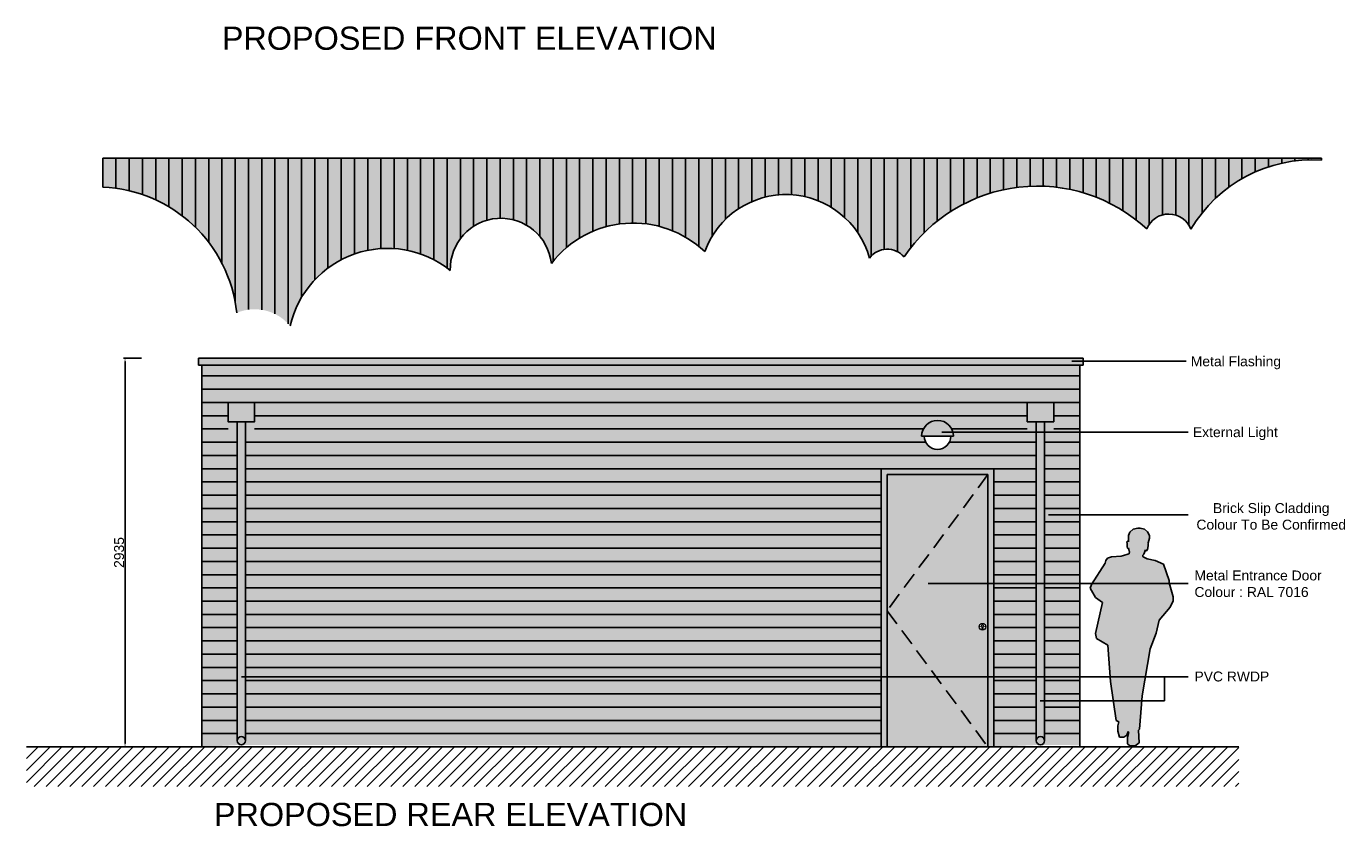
# Model space of a CAD drawing. Extents: x 333785 to 385459, y -97479 to 8502.
# Tile 22 of 89: x 359151 to 369110, y -18325 to -12283. Entities that reach past the tile are written whole.
import ezdxf

# ---------------------------------------------------------------- set-up
doc = ezdxf.new("R2010")
doc.units = 0
doc.header["$LTSCALE"] = 10
doc.linetypes.add('DASHED', pattern=[0.75, 0.5, -0.25])
doc.layers.get('0').update_dxf_attribs({"color": 1, "linetype": 'CONTINUOUS'})
doc.layers.get('DEFPOINTS').update_dxf_attribs({"linetype": 'CONTINUOUS'})
doc.layers.add('A000T600', color=6, linetype='CONTINUOUS')
doc.styles.add('ARIAL', font='arial.ttf', dxfattribs={"height": 75})
doc.styles.add('SWISS', font='swissel.ttf', dxfattribs={"height": 10})
doc.dimstyles.new('AEC-A', dxfattribs={"dimscale": 50, "dimtxt": 28, "dimasz": 2.5, "dimexe": 1.25, "dimexo": 0.625, "dimtad": 1, "dimdec": 1, "dimdsep": 46, "dimtxsty": 'ARIAL', "dimcen": 2.5, "dimadec": 0, "dimazin": 0, "dimtfac": 1, "dimtdec": 0, "dimtmove": 2, "dimatfit": 3, "dimfxl": 1, "dimtolj": 1, "dimtzin": 0, "dimarcsym": 0})

# ---------------------------------------------------------------- blocks, each defined once
blk = doc.blocks.new('*D543')
at = {"layer": 'A000T600', "color": 6, "linetype": 'Continuous', "lineweight": -2, "transparency": 16777216}
for p, q in [((360019.9991195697, -14787.29815257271), (359883.7640061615, -14787.29815257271)), ((359895.9881496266, -17697.84986564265), (359895.9881496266, -14811.74643950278)), ((360019.9991195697, -17722.29815257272), (359883.7640061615, -17722.29815257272))]:
    blk.add_line(p, q, dxfattribs=at)
at = {"layer": 'A000T600', "color": 6, "transparency": 16777216}
for points in [[(359891.9134351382, -14811.74643950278), (359900.0628641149, -14811.74643950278), (359895.9881496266, -14787.29815257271)], [(359891.9134351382, -17697.84986564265), (359900.0628641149, -17697.84986564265), (359895.9881496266, -17722.29815257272)]]:
    blk.add_solid(points, dxfattribs=at)
at = {"layer": 'DEFPOINTS', "color": 0, "transparency": 16777216}
for p in [(359895.9881496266, -14787.29815257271), (360026.1111913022, -14787.29815257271), (360026.1111913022, -17722.29815257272)]:
    blk.add_point(p, dxfattribs=at)
at = {"layer": 'A000T600', "color": 7, "transparency": 16777216, "insert": (359851.5575240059, -16254.79815257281), "char_height": 75, "attachment_point": 5, "rotation": 90, "style": 'ARIAL'}
blk.add_mtext('\\A1;2935', dxfattribs=at)

msp = doc.modelspace()

# ---------------------------------------------------------------- hatches: boundary and pattern name
at = {"layer": 'A000T600', "transparency": 33554559}
h = msp.add_hatch(color=151, dxfattribs=at)
h.dxf.hatch_style = 1
edge = h.paths.add_edge_path()
edge.add_line((368927.817423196, -13278.02312614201), (359727.8174231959, -13278.02312614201))
edge.add_line((359727.8174231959, -13278.02312614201), (359727.817423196, -13496.37640364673))
edge.add_arc((359685.0004582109, -14555.51129000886), 1059.999999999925, 5.9575432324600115, 87.68500094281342, ccw=False)
edge.add_arc((360874.0004582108, -14766.51129000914), 348.1436485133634, 39.62246066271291, 112.7667781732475, ccw=False)
edge.add_arc((361878.0004582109, -14713.51129000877), 755.0000000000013, 51.193941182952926, 167.0636853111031, ccw=False)
edge.add_arc((362734.0004582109, -14114.51129000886), 382.9999999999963, 6.360510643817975, 181.5933970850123, ccw=False)
edge.add_arc((363733.0004582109, -14547.51129000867), 779.9999999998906, 46.30183277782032, 142.4447638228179, ccw=False)
edge.add_arc((364886.0004582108, -14205.5112900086), 652.9999999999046, 15.331285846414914, 160.1313724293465, ccw=False)
edge.add_arc((365650.0004582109, -14130.51129000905), 166.0000000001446, 40.15434858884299, 143.9655838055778, ccw=False)
edge.add_arc((366784.0004582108, -14704.51129000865), 1215.78040780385, 47.26642521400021, 145.9323760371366, ccw=False)
edge.add_arc((367775.0004582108, -13878.51129000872), 178.9999999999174, 20.83038900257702, 158.0148828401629, ccw=False)
edge.add_arc((368857.0004582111, -14350.51129000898), 1060.0000000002, 86.16930410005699, 149.6465455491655, ccw=False)
edge.add_line((368927.817423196, -13292.87952163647), (368927.817423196, -13278.02312614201))
h = msp.add_hatch(color=250, dxfattribs=at)
h.dxf.hatch_style = 1
h.paths.add_polyline_path([(367129.4453249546, -14787.29815257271), (360451.4453249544, -14787.2981525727), (360451.4453249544, -14840.31244329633), (367129.4453249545, -14840.31244329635)])
h = msp.add_hatch(color=33, dxfattribs=at)
h.dxf.hatch_style = 1
h.paths.add_polyline_path([(366775.2316692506, -15267.96144448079), (366706.7317699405, -15267.96144448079), (366706.7317699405, -15122.29815257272), (366906.7315685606, -15122.29815257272), (366906.7315685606, -15267.96144448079), (366838.2316692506, -15267.96144448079), (366838.2316692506, -17675.76906966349, -0.4142135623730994), (366806.7316692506, -17707.26906966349), (367104.4453249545, -17710.25653205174), (367104.4453249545, -14840.31244329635), (360476.4453249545, -14840.31244329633), (360476.4453249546, -17722.29815257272), (360774.1589806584, -17707.26906966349, -0.4142135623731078), (360742.6589806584, -17675.76906966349), (360742.6589806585, -15267.96144448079), (360674.1590813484, -15267.96144448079), (360674.1590813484, -15122.29815257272), (360874.1588799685, -15122.29815257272), (360874.1588799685, -15267.96144448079), (360805.6589806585, -15267.96144448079), (360805.6589806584, -17675.76906966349, -0.4142135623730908), (360774.1589806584, -17707.26906966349), (365604.4453249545, -17716.90944329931), (365604.4453249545, -15622.29815257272), (366454.4453249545, -15622.29815257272), (366454.4453249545, -17722.29815257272), (366806.7316692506, -17707.26906966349, -0.4142135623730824), (366775.2316692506, -17675.76906966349)])
h.paths.add_polyline_path([(365909.6438246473, -15377.03501404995, -1), (366149.2468252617, -15377.03501404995), (366129.2468252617, -15377.03501404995, -1), (365929.6438246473, -15377.03501404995)], flags=16)
h = msp.add_hatch(color=250, dxfattribs=at)
h.dxf.hatch_style = 1
h.paths.add_polyline_path([(366906.7315685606, -15122.29815257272), (366706.7317699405, -15122.29815257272), (366706.7317699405, -15267.96144448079), (366775.2316692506, -15267.96144448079), (366775.2316692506, -17675.76906966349, 1), (366838.2316692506, -17675.76906966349), (366838.2316692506, -15267.96144448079), (366906.7315685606, -15267.96144448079)])
h.paths.add_polyline_path([(360874.1588799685, -15122.29815257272), (360674.1590813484, -15122.29815257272), (360674.1590813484, -15267.96144448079), (360742.6589806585, -15267.96144448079), (360742.6589806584, -17675.76906966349, 1), (360805.6589806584, -17675.76906966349), (360805.6589806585, -15267.96144448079), (360874.1588799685, -15267.96144448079)])
at = {"layer": 'A000T600', "true_color": 0x383e42, "transparency": 33554559}
h = msp.add_hatch(color=250, dxfattribs=at)
h.dxf.hatch_style = 1
h.paths.add_polyline_path([(365909.6438246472, -15377.03501404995), (366149.2468252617, -15377.03501404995, 1)])
h = msp.add_hatch(color=250, dxfattribs=at)
h.dxf.hatch_style = 1
h.paths.add_polyline_path([(365604.4453249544, -15622.29815257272), (366454.4453249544, -15622.29815257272), (366454.4453249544, -17722.29815257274), (365604.4453249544, -17722.29815257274)])
h.paths.add_polyline_path([(366343.5453855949, -16815.69783127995, 1), (366394.5453291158, -16815.69783127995, 1)], flags=16)
h.paths.add_polyline_path([(366363.5453727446, -16815.07174257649), (366363.5453727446, -16826.93770536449, 0.9998275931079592), (366374.5453381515, -16826.95982891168), (366374.5453381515, -16815.07174552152, 2.931626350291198)], flags=0)
at = {"layer": 'A000T600', "transparency": 33554559}
h = msp.add_hatch(color=151, dxfattribs=at)
h.dxf.hatch_style = 1
h.paths.add_polyline_path([(367777.8310673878, -16484.93363831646), (367777.8310673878, -16465.7505133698), (367736.1373159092, -16344.09018912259), (367673.19921331, -16316.09163790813), (367612.8588022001, -16302.2431413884), (367578.2946425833, -16286.92834793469), (367578.2946425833, -16275.46070044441), (367586.0845506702, -16268.15481993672), (367599.2965832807, -16234.9353814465), (367602.1433705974, -16242.24847158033), (367608.2470921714, -16242.24847158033), (367615.3420931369, -16231.26067135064), (367620.2543325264, -16205.56722715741), (367620.2543325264, -16187.25606243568), (367616.9004910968, -16185.37971979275), (367618.4028640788, -16182.69432500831), (367628.6737057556, -16146.63421451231), (367628.6737057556, -16126.57912934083), (367615.6085309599, -16098.03672277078), (367591.725342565, -16079.03728229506), (367559.6832088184, -16070.59951030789), (367541.3720440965, -16070.59951030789), (367507.4689444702, -16078.78994678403), (367480.8944320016, -16101.37973874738), (367471.2189898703, -16125.68342138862), (367471.2189898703, -16173.68758086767), (367465.9932233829, -16167.83293741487), (367459.434022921, -16173.68758086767), (367461.2704994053, -16190.01465256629), (367461.2704994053, -16210.94169796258), (367464.6219152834, -16221.77041832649), (367469.450717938, -16223.78387101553), (367471.1285951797, -16219.75986880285), (367476.0601601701, -16244.56116460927), (367478.146122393, -16247.90739188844), (367475.6062934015, -16265.16065599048), (367465.5804700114, -16268.15534672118), (367434.0685744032, -16276.73717658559), (367416.7839597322, -16281.44440284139), (367343.8772787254, -16288.47262595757), (367312.7592584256, -16296.98964105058), (367300.9370202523, -16314.25741200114), (367294.3886907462, -16335.04962272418), (367190.9781328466, -16495.58530929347), (367181.5201583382, -16523.68282581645), (367221.0310936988, -16593.49821843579), (367275.3911941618, -16632.90487956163), (367221.5122506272, -16867.27124790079), (367228.9489548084, -16904.9098525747), (367315.3932198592, -16953.98569204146), (367334.1593875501, -17228.06330080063), (367377.831631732, -17523.05851416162), (367397.530468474, -17533.37114823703), (367390.2013250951, -17564.79016144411), (367390.2013250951, -17603.15641133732), (367403.0768030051, -17649.3535306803), (367435.339331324, -17649.3535306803), (367458.2498802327, -17633.42654309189), (367467.5323140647, -17606.70025879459), (367474.0620566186, -17611.3215765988), (367463.8705484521, -17649.21313627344), (367463.8705484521, -17700.65878953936), (367481.0617920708, -17715.4382968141), (367521.1719624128, -17715.4382968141), (367552.3793280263, -17691.65306053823), (367547.1275416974, -17596.55257178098), (367555.2922366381, -17589.17556109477), (367574.1996344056, -17337.88937199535), (367634.1309349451, -16982.79171504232), (367679.9793690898, -16863.09392890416), (367702.2032963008, -16764.96367533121), (367785.6176167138, -16667.79801277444), (367808.9109844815, -16619.01206735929), (367808.9109844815, -16588.49345948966)])
h = msp.add_hatch(dxfattribs=at)
h.set_pattern_fill('LINE', color=8, scale=20, angle=45)
h.set_pattern_definition([(45, (58156.4453249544, -6832.099113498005), (-44.90128060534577, 44.90128060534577), [])])
h.paths.add_polyline_path([(368304.4453249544, -17722.29815257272), (360146.4494694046, -17722.29815257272, -0.2597245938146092), (360117.094669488, -17722.29815257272), (359151.4453249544, -17722.29815257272), (359151.4453249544, -18022.29815257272), (368304.4453249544, -18022.29815257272)])

# ---------------------------------------------------------------- linework, layer by layer
for p, q in [((367471.2189898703, -16125.68342138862), (367480.8944320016, -16101.37973874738)), ((367471.2189898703, -16173.68758086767), (367471.2189898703, -16125.68342138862)), ((367480.8944320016, -16101.37973874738), (367507.4689444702, -16078.78994678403)), ((367507.4689444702, -16078.78994678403), (367541.3720440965, -16070.59951030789)), ((367541.3720440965, -16070.59951030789), (367559.6832088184, -16070.59951030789)), ((367559.6832088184, -16070.59951030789), (367591.725342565, -16079.03728229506)), ((367591.725342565, -16079.03728229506), (367615.6085309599, -16098.03672277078)), ((367615.6085309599, -16098.03672277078), (367628.6737057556, -16126.57912934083)), ((367628.6737057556, -16126.57912934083), (367628.6737057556, -16146.63421451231)), ((367459.434022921, -16173.68758086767), (367465.9932233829, -16167.83293741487)), ((367461.2704994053, -16190.01465256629), (367459.434022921, -16173.68758086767)), ((367461.2704994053, -16210.94169796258), (367461.2704994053, -16190.01465256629)), ((367464.6219152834, -16221.77041832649), (367461.2704994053, -16210.94169796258)), ((367469.450717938, -16223.78387101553), (367464.6219152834, -16221.77041832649)), ((367465.9932233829, -16167.83293741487), (367471.2189898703, -16173.68758086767)), ((367471.1285951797, -16219.75986880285), (367469.450717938, -16223.78387101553)), ((367476.0601601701, -16244.56116460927), (367471.1285951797, -16219.75986880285)), ((367615.3420931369, -16231.26067135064), (367608.2470921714, -16242.24847158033)), ((367620.2543325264, -16205.56722715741), (367615.3420931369, -16231.26067135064)), ((367618.4028640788, -16182.69432500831), (367616.9004910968, -16185.37971979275)), ((367616.9004910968, -16185.37971979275), (367620.2543325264, -16187.25606243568)), ((367628.6737057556, -16146.63421451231), (367618.4028640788, -16182.69432500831)), ((367620.2543325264, -16187.25606243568), (367620.2543325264, -16205.56722715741)), ((367294.3886907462, -16335.04962272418), (367300.9370202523, -16314.25741200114)), ((367300.9370202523, -16314.25741200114), (367312.7592584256, -16296.98964105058)), ((367312.7592584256, -16296.98964105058), (367343.8772787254, -16288.47262595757)), ((367343.8772787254, -16288.47262595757), (367416.7839597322, -16281.44440284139)), ((367416.7839597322, -16281.44440284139), (367434.0685744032, -16276.73717658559)), ((367434.0685744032, -16276.73717658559), (367465.5804700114, -16268.15534672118)), ((367465.5804700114, -16268.15534672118), (367475.6062934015, -16265.16065599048)), ((367475.6062934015, -16265.16065599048), (367478.146122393, -16247.90739188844)), ((367478.146122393, -16247.90739188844), (367476.0601601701, -16244.56116460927)), ((367586.0845506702, -16268.15481993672), (367578.2946425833, -16275.46070044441)), ((367578.2946425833, -16275.46070044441), (367578.2946425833, -16284.07632429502)), ((367578.2946425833, -16284.07632429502), (367582.5648372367, -16288.8203988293)), ((367582.5648372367, -16288.8203988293), (367612.8588022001, -16302.2431413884)), ((367599.2965832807, -16234.9353814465), (367586.0845506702, -16268.15481993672)), ((367602.1433705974, -16242.24847158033), (367599.2965832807, -16234.9353814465)), ((367608.2470921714, -16242.24847158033), (367602.1433705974, -16242.24847158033)), ((367612.8588022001, -16302.2431413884), (367673.19921331, -16316.09163790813)), ((367673.19921331, -16316.09163790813), (367736.1373159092, -16344.09018912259)), ((367190.9781328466, -16495.58530929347), (367294.3886907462, -16335.04962272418)), ((367736.1373159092, -16344.09018912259), (367777.8310673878, -16465.7505133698)), ((367181.5201583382, -16523.68282581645), (367190.9781328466, -16495.58530929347)), ((367221.0310936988, -16593.49821843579), (367181.5201583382, -16523.68282581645)), ((367777.8310673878, -16465.7505133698), (367777.8310673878, -16484.93363831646)), ((367777.8310673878, -16484.93363831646), (367808.9109844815, -16588.49345948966)), ((367275.3911941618, -16632.90487956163), (367221.0310936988, -16593.49821843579)), ((367808.9109844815, -16619.01206735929), (367785.6176167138, -16667.79801277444)), ((367808.9109844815, -16588.49345948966), (367808.9109844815, -16619.01206735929)), ((367221.5122506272, -16867.27124790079), (367275.3911941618, -16632.90487956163)), ((367785.6176167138, -16667.79801277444), (367702.2032963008, -16764.96367533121)), ((367702.2032963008, -16764.96367533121), (367679.9793690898, -16863.09392890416)), ((367228.9489548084, -16904.9098525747), (367221.5122506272, -16867.27124790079)), ((367315.3932198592, -16953.98569204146), (367228.9489548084, -16904.9098525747)), ((367679.9793690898, -16863.09392890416), (367634.1309349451, -16982.79171504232)), ((367334.1593875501, -17228.06330080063), (367315.3932198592, -16953.98569204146)), ((367634.1309349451, -16982.79171504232), (367574.1996344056, -17337.88937199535)), ((367377.831631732, -17523.05851416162), (367334.1593875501, -17228.06330080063)), ((367574.1996344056, -17337.88937199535), (367555.2922366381, -17589.17556109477)), ((367397.530468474, -17533.37114823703), (367377.831631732, -17523.05851416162)), ((367390.2013250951, -17564.79016144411), (367397.530468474, -17533.37114823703)), ((367390.2013250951, -17603.15641133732), (367390.2013250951, -17564.79016144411)), ((367403.0768030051, -17649.3535306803), (367390.2013250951, -17603.15641133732)), ((367467.5323140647, -17606.70025879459), (367458.2498802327, -17633.42654309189)), ((367463.8705484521, -17649.21313627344), (367474.0620566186, -17611.3215765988)), ((367474.0620566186, -17611.3215765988), (367467.5323140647, -17606.70025879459)), ((367555.2922366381, -17589.17556109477), (367547.1275416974, -17596.55257178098)), ((367547.1275416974, -17596.55257178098), (367552.3793280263, -17691.65306053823)), ((367435.339331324, -17649.3535306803), (367403.0768030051, -17649.3535306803)), ((367458.2498802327, -17633.42654309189), (367435.339331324, -17649.3535306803)), ((367463.8705484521, -17700.65878953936), (367463.8705484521, -17649.21313627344)), ((367481.0617920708, -17715.4382968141), (367463.8705484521, -17700.65878953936)), ((367521.1719624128, -17715.4382968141), (367481.0617920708, -17715.4382968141)), ((367552.3793280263, -17691.65306053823), (367521.1719624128, -17715.4382968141))]:
    msp.add_line(p, q)
at = {"color": 7, "linetype": 'Continuous', "lineweight": 15}
for p, q in [((366363.5453727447, -16815.07172857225), (366363.5453727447, -16826.94782168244)), ((366374.5453381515, -16826.94782168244), (366374.5453381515, -16815.07172857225))]:
    msp.add_line(p, q, dxfattribs=at)
for centre, radius in [((366369.0453573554, -16815.69783127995), 25.49997176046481), ((366350.0453783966, -16815.69783127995), 1.249998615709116), ((366388.0453363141, -16815.69783127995), 1.249998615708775)]:
    msp.add_circle(centre, radius, dxfattribs=at)
for centre, radius, start, end in [((366369.0453573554, -16807.94783986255), 8.999990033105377, 307.6698869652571, 232.3301130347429), ((366369.0453573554, -16826.94781882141), 5.499993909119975, 180, 0)]:
    msp.add_arc(centre, radius, start, end, dxfattribs=at)
at = {"layer": 'A000T600', "color": 7}
for p, q in [((359727.817423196, -13278.02312614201), (359727.817423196, -13496.37640364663)), ((359727.817423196, -13278.02312614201), (368927.817423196, -13278.02312614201)), ((368927.817423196, -13278.02312614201), (368927.817423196, -13292.87952163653)), ((360451.4453249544, -14840.31244329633), (360451.4453249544, -14787.29815257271)), ((367129.4453249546, -14787.29815257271), (360451.4453249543, -14787.2981525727)), ((367129.4453249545, -14840.31244329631), (367129.4453249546, -14787.29815257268)), ((367129.4453249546, -14840.31244329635), (360451.4453249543, -14840.31244329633)), ((360476.4453249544, -14840.31244329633), (360476.4453249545, -17722.2981525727)), ((367104.4453249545, -14840.31244329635), (367104.4453249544, -17722.29815257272)), ((365604.4453249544, -15622.29815257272), (366454.4453249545, -15622.29815257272)), ((365604.4453249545, -15622.29815257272), (365604.4453249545, -17722.29815257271)), ((366454.4453249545, -15622.29815257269), (366454.4453249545, -17722.29815257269))]:
    msp.add_line(p, q, dxfattribs=at)
at = {"layer": 'A000T600', "color": 6}
for p, q in [((359827.817423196, -13278.02312614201), (359827.817423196, -13505.1764317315)), ((359927.8174231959, -13278.02312614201), (359927.817423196, -13523.69739132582)), ((360027.8174231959, -13278.02312614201), (360027.817423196, -13552.47762730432)), ((360127.8174231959, -13278.02312614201), (360127.817423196, -13592.43645619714)), ((360227.817423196, -13278.02312614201), (360227.817423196, -13645.04451822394)), ((360327.817423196, -13278.02312614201), (360327.817423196, -13712.66708760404)), ((360427.817423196, -13278.02312614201), (360427.817423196, -13799.32152775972)), ((360527.8174231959, -13278.02312614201), (360527.8174231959, -13912.65861362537)), ((360627.817423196, -13278.02312614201), (360627.817423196, -14071.05678178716)), ((360727.817423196, -13278.02312614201), (360727.817423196, -14365.42505289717)), ((360827.8174231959, -13278.02312614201), (360827.8174231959, -14421.44444535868)), ((360927.817423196, -13278.02312614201), (360927.817423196, -14422.55237635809)), ((361027.8174231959, -13278.02312614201), (361027.817423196, -14454.19039528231)), ((361127.817423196, -13278.02312614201), (361127.817423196, -14528.22375721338)), ((361227.817423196, -13278.02312614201), (361227.8174231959, -14329.73137784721)), ((361327.817423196, -13278.02312614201), (361327.817423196, -14196.47780174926)), ((361427.817423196, -13278.02312614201), (361427.817423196, -14107.40879456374)), ((361527.817423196, -13278.02312614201), (361527.817423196, -14044.63399035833)), ((361627.817423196, -13278.02312614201), (361627.817423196, -14001.16765875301)), ((361727.8174231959, -13278.02312614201), (361727.817423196, -13973.59909522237)), ((361827.817423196, -13278.02312614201), (361827.817423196, -13960.18090896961)), ((361927.817423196, -13278.02312614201), (361927.817423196, -13960.1566125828)), ((362027.817423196, -13278.02312614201), (362027.817423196, -13973.52488675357)), ((362127.817423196, -13278.02312614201), (362127.817423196, -14001.03919651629)), ((362227.8174231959, -13278.02312614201), (362227.817423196, -14044.44246618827)), ((362327.817423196, -13278.02312614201), (362327.817423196, -14107.13706726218)), ((362427.8174231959, -13278.02312614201), (362427.817423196, -13884.42228751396)), ((362527.817423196, -13278.02312614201), (362527.817423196, -13791.74580847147)), ((362627.817423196, -13278.02312614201), (362627.817423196, -13746.52465563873)), ((362727.8174231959, -13278.02312614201), (362727.817423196, -13731.56120177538)), ((362827.817423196, -13278.02312614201), (362827.817423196, -13743.17939388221)), ((362927.8174231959, -13278.02312614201), (362927.817423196, -13784.17209450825)), ((363027.817423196, -13278.02312614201), (363027.817423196, -13868.8273648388)), ((363127.8174231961, -13278.02312614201), (363127.817423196, -14055.42034909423)), ((363227.817423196, -13278.02312614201), (363227.817423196, -13953.21329982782)), ((363327.8174231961, -13278.02312614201), (363327.817423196, -13881.00794557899)), ((363427.817423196, -13278.02312614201), (363427.817423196, -13829.69284838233)), ((363527.8174231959, -13278.02312614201), (363527.817423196, -13794.98227253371)), ((363627.817423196, -13278.02312614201), (363627.817423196, -13774.63579606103)), ((363727.8174231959, -13278.02312614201), (363727.817423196, -13767.52851061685)), ((363827.817423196, -13278.02312614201), (363827.817423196, -13773.29572367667)), ((363927.817423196, -13278.02312614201), (363927.817423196, -13792.23230171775)), ((364027.817423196, -13278.02312614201), (364027.817423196, -13825.3735211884)), ((364127.817423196, -13278.02312614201), (364127.817423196, -13874.81554588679)), ((364227.817423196, -13278.02312614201), (364227.817423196, -13944.55509660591)), ((364327.8174231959, -13278.02312614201), (364327.817423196, -13866.62974813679)), ((364427.817423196, -13278.02312614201), (364427.817423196, -13740.24007187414)), ((364527.817423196, -13278.02312614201), (364527.817423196, -13659.51320079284)), ((364627.817423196, -13278.02312614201), (364627.817423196, -13605.71922568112)), ((364727.8174231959, -13278.02312614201), (364727.817423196, -13571.96008652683)), ((364827.817423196, -13278.02312614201), (364827.817423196, -13555.10854213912)), ((364927.8174231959, -13278.02312614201), (364927.817423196, -13553.85160778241)), ((365027.817423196, -13278.02312614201), (365027.817423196, -13568.09702248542)), ((365127.8174231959, -13278.02312614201), (365127.817423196, -13598.93602225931)), ((365227.817423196, -13278.02312614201), (365227.817423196, -13649.12099314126)), ((365327.8174231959, -13278.02312614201), (365327.817423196, -13724.67163955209)), ((365427.817423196, -13278.02312614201), (365427.817423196, -13841.03443689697)), ((365527.817423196, -13278.02312614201), (365527.817423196, -14018.14000384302)), ((365627.817423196, -13278.02312614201), (365627.817423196, -13966.00015677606)), ((365727.817423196, -13278.02312614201), (365727.817423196, -13983.88073398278)), ((365827.817423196, -13278.02312614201), (365827.817423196, -13953.62114920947)), ((365927.817423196, -13278.02312614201), (365927.817423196, -13841.33540378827)), ((366027.817423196, -13278.02312614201), (366027.817423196, -13752.50854969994)), ((366127.817423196, -13278.02312614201), (366127.817423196, -13681.01442896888)), ((366227.8174231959, -13278.02312614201), (366227.817423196, -13623.40887508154)), ((366327.817423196, -13278.02312614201), (366327.817423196, -13577.56007608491)), ((366427.817423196, -13278.02312614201), (366427.817423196, -13542.07606791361)), ((366527.817423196, -13278.02312614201), (366527.817423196, -13516.02811698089)), ((366627.817423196, -13278.02312614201), (366627.817423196, -13498.80450161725)), ((366727.817423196, -13278.02312614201), (366727.817423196, -13490.02972712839)), ((366827.817423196, -13278.02312614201), (366827.817423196, -13489.52072478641)), ((366927.817423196, -13278.02312614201), (366927.817423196, -13497.26703941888)), ((367027.817423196, -13278.02312614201), (367027.817423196, -13513.42972790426)), ((367127.817423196, -13278.02312614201), (367127.817423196, -13538.35868653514)), ((367227.817423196, -13278.02312614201), (367227.817423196, -13572.63298312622)), ((367327.817423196, -13278.02312614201), (367327.817423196, -13617.13595987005)), ((367427.817423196, -13278.02312614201), (367427.817423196, -13673.19091515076)), ((367527.817423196, -13278.02312614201), (367527.817423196, -13742.81574431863)), ((367627.817423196, -13278.02312614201), (367627.817423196, -13776.63806387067)), ((367727.817423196, -13278.02312614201), (367727.817423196, -13705.84177559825)), ((367827.817423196, -13278.02312614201), (367827.817423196, -13707.48097629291)), ((367927.8174231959, -13278.02312614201), (367927.817423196, -13785.30198139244)), ((368027.817423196, -13278.02312614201), (368027.817423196, -13690.16630862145)), ((368127.817423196, -13278.02312614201), (368127.817423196, -13581.16604797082)), ((368227.817423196, -13278.02312614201), (368227.817423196, -13497.44112381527)), ((368327.8174231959, -13278.02312614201), (368327.8174231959, -13432.0531715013)), ((368427.8174231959, -13278.02312614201), (368427.817423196, -13381.28380254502)), ((368527.817423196, -13278.02312614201), (368527.817423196, -13342.92083279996)), ((368627.817423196, -13278.02312614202), (368627.817423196, -13315.58369038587)), ((368727.817423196, -13278.02312614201), (368727.817423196, -13298.41255725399)), ((368827.817423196, -13278.02312614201), (368827.817423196, -13290.91308763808)), ((367042.3370084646, -14810.6741075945), (367906.5127878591, -14810.6741075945)), ((366061.9760997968, -15347.02810228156), (367922.721088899, -15347.02810228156)), ((366867.7437681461, -15970.71681609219), (367922.721088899, -15970.7168160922)), ((365958.3338767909, -16489.17007725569), (367922.721088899, -16489.17007725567)), ((367922.721088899, -17192.76180379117), (360774.1589806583, -17192.76180379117)), ((367744.0041384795, -17375.96900492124), (367744.0041384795, -17192.76180379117)), ((366804.0594477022, -17375.96900492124), (367744.0041384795, -17375.96900492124))]:
    msp.add_line(p, q, dxfattribs=at)
at = {"layer": 'A000T600', "color": 8}
for p, q in [((360476.4453249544, -14922.29815257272), (367104.4453249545, -14922.29815257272)), ((360476.4453249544, -15022.29815257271), (367104.4453249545, -15022.29815257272)), ((360476.4453249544, -15122.29815257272), (367104.4453249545, -15122.29815257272)), ((360476.4453249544, -15222.29815257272), (360674.1590813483, -15222.29815257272)), ((360874.1588799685, -15222.29815257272), (366706.7317699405, -15222.29815257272)), ((366906.7315685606, -15222.29815257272), (367104.4453249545, -15222.29815257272)), ((360476.4453249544, -15322.29815257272), (360674.1590813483, -15322.29815257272)), ((360874.1588799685, -15322.29815257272), (365922.8794980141, -15322.29815257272)), ((366136.0111518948, -15322.29815257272), (366706.7317699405, -15322.29815257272)), ((366906.7315685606, -15322.29815257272), (367104.4453249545, -15322.29815257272)), ((360476.4453249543, -15422.29815257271), (360742.6589806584, -15422.29815257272)), ((360805.6589806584, -15422.29815257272), (365940.4982184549, -15422.29815257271)), ((366118.392431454, -15422.29815257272), (366775.2316692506, -15422.29815257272)), ((366838.2316692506, -15422.29815257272), (367104.4453249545, -15422.29815257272)), ((360476.4453249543, -15522.29815257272), (360742.6589806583, -15522.29815257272)), ((360805.6589806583, -15522.29815257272), (366775.2316692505, -15522.29815257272)), ((366838.2316692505, -15522.29815257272), (367104.4453249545, -15522.29815257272)), ((360476.4453249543, -15622.29815257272), (360742.6589806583, -15622.29815257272)), ((360805.6589806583, -15622.29815257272), (365604.4453249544, -15622.29815257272)), ((366454.4453249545, -15622.29815257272), (366775.2316692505, -15622.29815257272)), ((366838.2316692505, -15622.29815257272), (367104.4453249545, -15622.29815257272)), ((360476.4453249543, -15722.2981525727), (360742.6589806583, -15722.29815257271)), ((360805.6589806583, -15722.29815257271), (365604.4453249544, -15722.29815257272)), ((366454.4453249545, -15722.29815257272), (366775.2316692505, -15722.29815257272)), ((366838.2316692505, -15722.29815257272), (367104.4453249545, -15722.29815257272)), ((360476.4453249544, -15822.29815257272), (360742.6589806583, -15822.29815257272)), ((360805.6589806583, -15822.29815257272), (365604.4453249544, -15822.29815257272)), ((366454.4453249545, -15822.29815257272), (366775.2316692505, -15822.29815257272)), ((366838.2316692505, -15822.29815257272), (367104.4453249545, -15822.29815257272)), ((360476.4453249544, -15922.29815257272), (360742.6589806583, -15922.29815257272)), ((360805.6589806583, -15922.29815257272), (365604.4453249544, -15922.29815257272)), ((366454.4453249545, -15922.29815257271), (366775.2316692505, -15922.29815257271)), ((366838.2316692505, -15922.29815257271), (367104.4453249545, -15922.29815257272)), ((360476.4453249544, -16022.29815257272), (360742.6589806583, -16022.29815257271)), ((360805.6589806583, -16022.29815257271), (365604.4453249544, -16022.29815257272)), ((366454.4453249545, -16022.29815257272), (366775.2316692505, -16022.29815257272)), ((366838.2316692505, -16022.29815257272), (367104.4453249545, -16022.29815257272)), ((360476.4453249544, -16122.29815257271), (360742.6589806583, -16122.29815257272)), ((360805.6589806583, -16122.29815257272), (365604.4453249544, -16122.29815257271)), ((366454.4453249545, -16122.29815257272), (366775.2316692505, -16122.29815257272)), ((366838.2316692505, -16122.29815257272), (367104.4453249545, -16122.29815257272)), ((360476.4453249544, -16222.29815257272), (360742.6589806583, -16222.29815257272)), ((360805.6589806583, -16222.29815257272), (365604.4453249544, -16222.29815257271)), ((366454.4453249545, -16222.29815257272), (366775.2316692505, -16222.29815257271)), ((366838.2316692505, -16222.29815257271), (367104.4453249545, -16222.29815257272)), ((360476.4453249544, -16322.29815257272), (360742.6589806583, -16322.29815257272)), ((360805.6589806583, -16322.29815257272), (365604.4453249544, -16322.29815257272)), ((366454.4453249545, -16322.29815257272), (366775.2316692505, -16322.29815257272)), ((366838.2316692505, -16322.29815257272), (367104.4453249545, -16322.29815257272)), ((360476.4453249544, -16422.29815257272), (360742.6589806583, -16422.29815257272)), ((360805.6589806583, -16422.29815257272), (365604.4453249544, -16422.29815257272)), ((366454.4453249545, -16422.29815257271), (366775.2316692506, -16422.29815257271)), ((366838.2316692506, -16422.29815257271), (367104.4453249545, -16422.29815257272)), ((360476.4453249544, -16522.29815257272), (360742.6589806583, -16522.29815257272)), ((360805.6589806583, -16522.29815257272), (365604.4453249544, -16522.29815257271)), ((366454.4453249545, -16522.29815257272), (366775.2316692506, -16522.29815257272)), ((366838.2316692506, -16522.29815257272), (367104.4453249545, -16522.29815257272)), ((360476.4453249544, -16622.29815257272), (360742.6589806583, -16622.29815257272)), ((360805.6589806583, -16622.29815257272), (365604.4453249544, -16622.29815257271)), ((366454.4453249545, -16622.29815257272), (366775.2316692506, -16622.29815257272)), ((366838.2316692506, -16622.29815257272), (367104.4453249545, -16622.29815257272)), ((360476.4453249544, -16722.29815257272), (360742.6589806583, -16722.29815257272)), ((360805.6589806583, -16722.29815257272), (365604.4453249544, -16722.29815257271)), ((366454.4453249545, -16722.29815257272), (366775.2316692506, -16722.29815257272)), ((366838.2316692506, -16722.29815257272), (367104.4453249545, -16722.29815257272)), ((360476.4453249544, -16822.29815257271), (360742.6589806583, -16822.29815257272)), ((360805.6589806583, -16822.29815257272), (365604.4453249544, -16822.29815257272)), ((366454.4453249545, -16822.29815257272), (366775.2316692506, -16822.29815257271)), ((366838.2316692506, -16822.29815257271), (367104.4453249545, -16822.29815257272)), ((360476.4453249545, -16922.29815257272), (360742.6589806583, -16922.29815257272)), ((360805.6589806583, -16922.29815257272), (365604.4453249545, -16922.29815257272)), ((366454.4453249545, -16922.29815257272), (366775.2316692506, -16922.29815257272)), ((366838.2316692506, -16922.29815257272), (367104.4453249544, -16922.29815257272)), ((360476.4453249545, -17022.29815257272), (360742.6589806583, -17022.29815257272)), ((360805.6589806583, -17022.29815257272), (365604.4453249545, -17022.29815257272)), ((366454.4453249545, -17022.29815257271), (366775.2316692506, -17022.29815257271)), ((366838.2316692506, -17022.29815257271), (367104.4453249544, -17022.29815257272)), ((360476.4453249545, -17122.29815257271), (360742.6589806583, -17122.29815257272)), ((360805.6589806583, -17122.29815257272), (365604.4453249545, -17122.29815257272)), ((366454.4453249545, -17122.29815257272), (366775.2316692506, -17122.29815257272)), ((366838.2316692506, -17122.29815257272), (367104.4453249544, -17122.29815257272)), ((360476.4453249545, -17222.29815257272), (360742.6589806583, -17222.29815257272)), ((360805.6589806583, -17222.29815257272), (365604.4453249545, -17222.29815257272)), ((366454.4453249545, -17222.29815257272), (366775.2316692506, -17222.29815257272)), ((366838.2316692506, -17222.29815257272), (367104.4453249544, -17222.29815257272)), ((360476.4453249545, -17322.29815257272), (360742.6589806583, -17322.29815257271)), ((360805.6589806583, -17322.29815257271), (365604.4453249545, -17322.29815257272)), ((366454.4453249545, -17322.29815257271), (366775.2316692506, -17322.29815257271)), ((366838.2316692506, -17322.29815257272), (367104.4453249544, -17322.29815257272)), ((360476.4453249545, -17422.29815257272), (360742.6589806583, -17422.29815257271)), ((360805.6589806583, -17422.29815257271), (365604.4453249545, -17422.29815257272)), ((366454.4453249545, -17422.29815257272), (366775.2316692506, -17422.29815257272)), ((366838.2316692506, -17422.29815257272), (367104.4453249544, -17422.29815257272)), ((360476.4453249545, -17522.29815257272), (360742.6589806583, -17522.29815257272)), ((360805.6589806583, -17522.29815257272), (365604.4453249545, -17522.29815257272)), ((366454.4453249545, -17522.29815257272), (366775.2316692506, -17522.29815257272)), ((366838.2316692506, -17522.29815257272), (367104.4453249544, -17522.29815257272)), ((360476.4453249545, -17622.29815257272), (360742.6589806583, -17622.29815257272)), ((360805.6589806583, -17622.29815257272), (365604.4453249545, -17622.29815257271)), ((366454.4453249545, -17622.29815257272), (366775.2316692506, -17622.29815257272)), ((366838.2316692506, -17622.29815257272), (367104.4453249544, -17622.29815257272))]:
    msp.add_line(p, q, dxfattribs=at)
at = {"layer": 'A000T600', "color": 1}
for p, q in [((360742.6589806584, -15267.96144448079), (360742.6589806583, -17675.76906966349)), ((360805.6589806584, -15267.96144448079), (360805.6589806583, -17675.76906966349)), ((366775.2316692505, -15267.96144448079), (366775.2316692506, -17675.76906966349)), ((366838.2316692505, -15267.96144448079), (366838.2316692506, -17675.76906966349)), ((365648.4453249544, -15666.29815257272), (366410.4453249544, -15666.29815257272)), ((365648.4453249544, -15666.29815257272), (365648.4453249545, -17722.29815257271)), ((366410.4453249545, -15666.29815257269), (366410.4453249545, -17722.29815257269))]:
    msp.add_line(p, q, dxfattribs=at)
at = {"layer": 'A000T600', "color": 2}
msp.add_line((366149.2468252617, -15377.03501404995), (365909.6438246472, -15377.03501404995), dxfattribs=at)
at = {"layer": 'A000T600', "color": 8, "linetype": 'DASHED', "ltscale": 25}
for p, q in [((366410.4453249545, -15666.29815257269), (365648.4453249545, -16694.29815257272)), ((365648.4453249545, -16694.29815257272), (366410.4453249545, -17722.29815257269))]:
    msp.add_line(p, q, dxfattribs=at)
at = {"layer": 'A000T600', "color": 44}
msp.add_line((359151.4453249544, -17722.29815257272), (368304.4453249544, -17722.29815257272), dxfattribs=at)
at = {"layer": 'A000T600', "color": 1}
for points in [[(360674.1590813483, -15122.29815257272), (360874.1588799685, -15122.29815257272), (360874.1588799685, -15267.96144448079), (360674.1590813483, -15267.96144448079)], [(366906.7315685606, -15122.29815257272), (366706.7317699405, -15122.29815257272), (366706.7317699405, -15267.96144448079), (366906.7315685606, -15267.96144448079)]]:
    msp.add_lwpolyline(points, close=True, dxfattribs=at)
for centre in [(360774.1589806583, -17675.76906966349), (366806.7316692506, -17675.76906966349)]:
    msp.add_circle(centre, 31.5, dxfattribs=at)
at = {"layer": 'A000T600', "color": 7}
for centre, radius, start, end in [((368857.0004582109, -14350.51129000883), 1060, 86.16930410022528, 149.6465455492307), ((359685.0004582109, -14555.51129000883), 1060, 5.957543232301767, 87.68500094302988), ((366784.0004582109, -14704.51129000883), 1215.780407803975, 47.26642521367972, 145.93237603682), ((364886.0004582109, -14205.51129000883), 653, 15.33128584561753, 160.1313724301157), ((362734.0004582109, -14114.51129000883), 383, 6.360510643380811, 181.5933970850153), ((367775.0004582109, -13878.51129000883), 179, 20.83038900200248, 158.0148828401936), ((363733.0004582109, -14547.51129000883), 780, 46.301832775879, 142.4447638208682), ((361878.0004582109, -14713.51129000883), 755, 51.19394118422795, 167.0636853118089), ((365650.0004582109, -14130.51129000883), 166, 40.15434859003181, 143.9655838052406), ((366029.4453249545, -15377.03501404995), 99.80150030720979, 180, 0)]:
    msp.add_arc(centre, radius, start, end, dxfattribs=at)
at = {"layer": 'A000T600', "color": 2}
msp.add_arc((366029.4453249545, -15377.03501404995), 119.8015003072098, 0, 180, dxfattribs=at)

# ---------------------------------------------------------------- texts
at = {"color": 7, "ltscale": 2.25, "char_height": 175, "attachment_point": 5, "style": 'SWISS'}
for s, insert in [('\\A1;PROPOSED FRONT ELEVATION ', (362494.6309077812, -12373.29118447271)), ('\\A1;PROPOSED REAR ELEVATION ', (362353.4226067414, -18233.91250068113))]:
    msp.add_mtext(s, dxfattribs=dict(at, insert=insert))
at = {"layer": 'A000T600', "color": 7, "char_height": 75, "attachment_point": 1, "style": 'ARIAL'}
for s, insert in [('Metal Flashing', (367941.3698037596, -14773.99091798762)), ('External Light', (367957.5781047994, -15308.68283653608)), ('\\pxqc;Brick Slip Cladding\\PColour To Be Confirmed', (367549.6779472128, -15881.98695633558)), ('Metal Entrance Door\\PColour : RAL 7016', (367969.0248506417, -16390.73192092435)), ('PVC RWDP', (367969.0248506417, -17153.56655074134))]:
    msp.add_mtext_dynamic_manual_height_columns(s, width=1997.908908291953, gutter_width=375, heights=[0], dxfattribs=dict(at, insert=insert))

# ---------------------------------------------------------------- dimensions: what is measured, and where the dimension line sits
at = {"layer": 'A000T600', "color": 3}
dim = msp.add_linear_dim(base=(359895.9881496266, -14787.29815257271), p1=(360026.1111913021, -17722.29815257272), p2=(360026.1111913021, -14787.2981525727), angle=90, dimstyle='AEC-A', override={"dimscale": 9.779314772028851, "dimtxt": 200, "dimdec": 0, "dimclrd": 6, "dimclre": 6, "dimclrt": 7, "dimfxl": 1.25}, dxfattribs=at)
dim.commit()
dim.dimension.update_dxf_attribs({"geometry": '*D543', "text_midpoint": (359851.5575240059, -16254.79815257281)})

doc.saveas('drawing.dxf')
